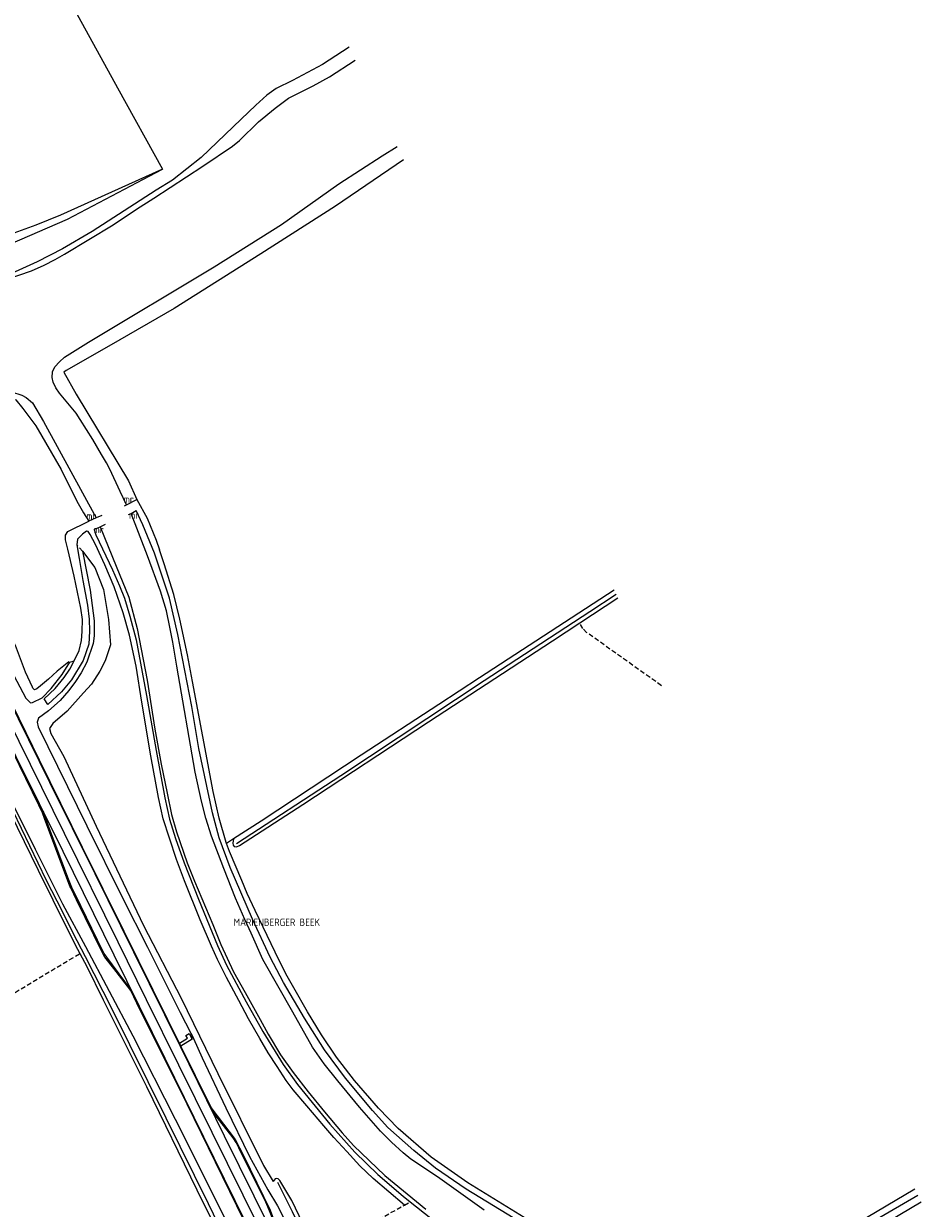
# Model space of a CAD drawing. Header units: metres. Extents: x 233718 to 238088, y 502342 to 506323.
# Tile 14 of 17: x 234569 to 234876, y 503455 to 503860. Entities that reach past the tile are written whole.
import ezdxf
from ezdxf.enums import TextEntityAlignment as Align

# ---------------------------------------------------------------- set-up
doc = ezdxf.new("R2010")
doc.units = ezdxf.units.M
for name, pattern in [('CULTSCH', [2.4, 1.6, -0.8]), ('GREPPEL', [1000.1, 1000, -0.1]), ('RASTER', [1000.1, 1000, -0.1])]:
    doc.linetypes.add(name, pattern=pattern)
for name, color, linetype in [('MDI-XX-GREPPEL', 253, 'Continuous'), ('MDI-XX-MARKERING', 253, 'Continuous'), ('MDI-XX-RASTER', 253, 'Continuous'), ('MDI-XX-TALUD', 253, 'Continuous'), ('MDI-XX-TERREINAFSCH', 253, 'Continuous'), ('MDI-XX-WATER', 253, 'Continuous')]:
    doc.layers.add(name, color=color, linetype=linetype)
doc.styles.add('ISO25', font='ISO', dxfattribs={"height": 2.5})

msp = doc.modelspace()

# ---------------------------------------------------------------- linework, layer by layer
at = {"layer": 'MDI-XX-GREPPEL', "linetype": 'GREPPEL'}
for points in [[(234641.51, 503579.38, 0), (234677.17, 503602.63, 0), (234726.14, 503635.07, 0), (234762.28, 503658.72, 0), (234771.26, 503664.63, 0)], [(234685.96, 503347.94, 0), (234672.63, 503374.82, 0), (234659.2, 503401.57, 0), (234645.61, 503428.31, 0), (234631.91, 503456.21, 0), (234617.46, 503485.48, 0), (234598.88, 503522.97, 0), (234589.89, 503540.67, 0), (234585.69, 503548.74, 0), (234582.02, 503556.16, 0), (234576.63, 503566.79, 0), (234565.24, 503590.45, 0), (234557.82, 503605.66, 0)], [(234719.27, 503332.93, 0), (234710.25, 503351.41, 0), (234695.13, 503381.44, 0), (234680.67, 503411.21, 0), (234670.3, 503433.34, 0), (234660.67, 503453.42, 0), (234655.66, 503463.47, 0)]]:
    msp.add_polyline3d(points, dxfattribs=at)
at = {"layer": 'MDI-XX-MARKERING'}
for points in [[(234709.71, 503318.49, 0), (234691.84, 503354.55, 0), (234677.73, 503383.07, 0), (234660.98, 503417.04, 0), (234644.64, 503450.07, 0), (234630.38, 503479.02, 0), (234617.13, 503505.92, 0), (234599.74, 503541.23, 0), (234582.26, 503576.63, 0), (234566.26, 503609.01, 0), (234550.7, 503640.56, 0), (234540.62, 503660.83, 0)], [(234712.57, 503319.9, 0), (234698.35, 503348.6, 0), (234685.12, 503375.42, 0), (234671.59, 503402.82, 0), (234649.04, 503448.5, 0), (234633.24, 503480.53, 0), (234621.84, 503503.65, 0), (234610.81, 503525.98, 0), (234601.09, 503545.68, 0), (234582.75, 503582.85, 0), (234567.23, 503614.22, 0), (234550.85, 503647.38, 0), (234545.44, 503658.33, 0)], [(234715.58, 503321.37, 0), (234697.29, 503358.14, 0), (234683.44, 503386.18, 0), (234666.16, 503421.07, 0), (234652.64, 503448.47, 0), (234637.41, 503479.32, 0), (234622.38, 503509.96, 0), (234606.47, 503542.21, 0), (234593.23, 503568.98, 0), (234577.75, 503600.24, 0), (234563.37, 503629.4, 0), (234550.42, 503655.6, 0)], [(234605.68, 503529.17, 0), (234597.17, 503540.56, 0), (234596.25, 503541.83, 0), (234595.84, 503542.58, 0), (234586.47, 503561.83, 0), (234585.26, 503564.34, 0), (234584.12, 503567.24, 0), (234576.98, 503586.2, 0), (234575.51, 503590.28, 0)], [(234662.62, 503428.24, 0), (234654.24, 503450.08, 0), (234652.78, 503453.77, 0), (234651.5, 503456.72, 0), (234642.35, 503475.3, 0), (234641.36, 503477.2, 0), (234640.38, 503478.8, 0), (234634.14, 503486.76, 0), (234632.96, 503488.39, 0)]]:
    msp.add_polyline3d(points, dxfattribs=at)
at = {"layer": 'MDI-XX-RASTER', "linetype": 'RASTER'}
for points in [[(234504.17, 504039.03, 0), (234508.98, 504022.19, 0), (234513.3, 504008.82, 0), (234517.84, 503996.92, 0), (234525.52, 503979.57, 0), (234544.91, 503941.24, 0), (234565.64, 503902.57, 0), (234582.84, 503870.56, 0), (234600.81, 503837.76, 0), (234616.22, 503810, 0), (234581.38, 503794.18, 0), (234572.98, 503790.85, 0), (234564.21, 503787.58, 0)], [(234698.62, 503813.14, 0), (234675.36, 503797.34, 0), (234649.86, 503780.97, 0), (234620.18, 503762.33, 0), (234598.65, 503749.86, 0), (234583.3, 503741.17, 0), (234582.53, 503740.57, 0), (234586.71, 503733.03, 0), (234604.58, 503703.34, 0), (234607.41, 503696.96, 0), (234611.04, 503690.62, 0), (234614.07, 503683.06, 0), (234615.19, 503679.79, 0)], [(234745.75, 503447.88, 0), (234720.57, 503463.31, 0), (234708.1, 503472.19, 0), (234696.76, 503481.89, 0), (234690.04, 503488.85, 0), (234681.8, 503498.35, 0), (234675.74, 503506.37, 0), (234670.62, 503513.97, 0), (234665.81, 503521.84, 0), (234661.09, 503530.09, 0), (234658.44, 503534.82, 0), (234654.69, 503542.28, 0), (234647.88, 503556.44, 0), (234645.18, 503562.33, 0), (234643.36, 503566.76, 0), (234639.17, 503576.6, 0), (234638.14, 503579.37, 0), (234637.99, 503579.76, 0), (234635.63, 503588.04, 0), (234633.56, 503597.17, 0), (234626.51, 503634.77, 0), (234624.81, 503643.95, 0), (234622.17, 503656.1, 0), (234620.12, 503664.58, 0), (234616.78, 503675, 0), (234615.19, 503679.79, 0)], [(234770.55, 503666.06, 0), (234724.55, 503636.03, 0), (234710.71, 503626.94, 0), (234684.18, 503609.55, 0), (234649.91, 503587.07, 0), (234640.55, 503580.95, 0), (234638.14, 503579.37, 0)], [(234626.5, 503512.66, 0), (234625.63, 503514.22, 0)], [(234873.32, 503461.16, 0), (234839.51, 503441.17, 0)]]:
    msp.add_polyline3d(points, dxfattribs=at)
at = {"layer": 'MDI-XX-TALUD'}
for points in [[(234680.01, 503851.64, 0), (234670.93, 503845.71, 0), (234660.64, 503840.25, 0), (234655.04, 503837.55, 0), (234651.84, 503835.28, 0), (234648.17, 503831.82, 0), (234643.17, 503827.04, 0), (234629.46, 503813.89, 0), (234619.68, 503806.14, 0), (234614.1, 503802.78, 0), (234592.18, 503788.68, 0), (234582.08, 503782.67, 0), (234573.42, 503778.32, 0), (234564.58, 503774.31, 0), (234551.35, 503768.28, 0), (234534.29, 503760.91, 0), (234521.47, 503755.67, 0), (234519.95, 503756.08, 0), (234519.45, 503756.44, 0), (234514.83, 503766.08, 0)], [(234562.42, 503772.09, 0), (234571.44, 503775.22, 0), (234575.74, 503777.1, 0), (234579.58, 503779.1, 0), (234582.77, 503780.92, 0), (234599.34, 503790.96, 0), (234607.36, 503796.24, 0), (234613.25, 503800.05, 0), (234630.07, 503810.98, 0), (234640.12, 503817.86, 0), (234642.54, 503819.7, 0), (234649.08, 503826.11, 0), (234654.75, 503830.85, 0), (234659.25, 503834.28, 0), (234663.82, 503836.54, 0), (234667.77, 503838.48, 0), (234673.31, 503841.54, 0), (234682.14, 503847.23, 0)], [(234603.91, 503695.19, 0), (234601.82, 503699.74, 0), (234598.25, 503707.36, 0), (234597.06, 503709.6, 0), (234595.35, 503712.42, 0), (234592.37, 503717.47, 0), (234588.13, 503724.36, 0), (234586.73, 503726.52, 0), (234581.05, 503733.37, 0), (234579.73, 503735.24, 0), (234578.9, 503737.07, 0), (234578.52, 503738.75, 0), (234578.66, 503740.61, 0), (234579.49, 503742.31, 0), (234581, 503744.04, 0), (234582.78, 503745.65, 0), (234590.91, 503750.76, 0), (234633.95, 503776.53, 0), (234656.9, 503791.07, 0), (234676.46, 503804.95, 0), (234691.26, 503814.54, 0), (234696.41, 503817.72, 0)], [(234514.83, 503766.08, 0), (234525.98, 503770.74, 0), (234552.52, 503780.2, 0), (234564.09, 503784.26, 0), (234583.73, 503792.84, 0), (234616.22, 503810, 0)], [(234524.48, 503712.11, 0), (234524.52, 503712.15, 0), (234526.76, 503715.65, 0), (234532.04, 503719.29, 0), (234548.45, 503728.09, 0), (234557.3, 503732.85, 0), (234558.93, 503733.51, 0), (234562.27, 503733.78, 0), (234564.6, 503733.79, 0), (234568.17, 503732.7, 0), (234569.61, 503731.93, 0), (234571.76, 503730.07, 0), (234575.56, 503723.7, 0), (234593.62, 503690.73, 0)], [(234524.68, 503711.6, 0), (234524.76, 503711.61, 0), (234526.53, 503712.1, 0), (234527.37, 503715.15, 0), (234532.3, 503718.6, 0), (234540.57, 503722.53, 0), (234549.34, 503726.89, 0), (234561.77, 503732.28, 0), (234566.16, 503731.05, 0), (234568.5, 503728.17, 0), (234572.98, 503722.14, 0), (234581.64, 503707.32, 0), (234586.99, 503696.39, 0), (234589.27, 503692.44, 0), (234591.02, 503689.57, 0)], [(234726.21, 503454.03, 0), (234710.2, 503465.4, 0), (234701.07, 503471.5, 0), (234698.46, 503473.63, 0), (234694.49, 503477.27, 0), (234690.72, 503481.01, 0), (234683.61, 503489.22, 0), (234676.17, 503498.25, 0), (234671.5, 503504.1, 0), (234667.49, 503509.74, 0), (234660.75, 503521.75, 0), (234650.54, 503539.77, 0), (234646.5, 503548.7, 0), (234644.39, 503553.39, 0), (234641.19, 503560.69, 0), (234637.17, 503570.87, 0), (234632.98, 503581.86, 0), (234631.02, 503588.06, 0), (234629.54, 503593.85, 0), (234627.42, 503603.77, 0), (234621.1, 503640.06, 0), (234619.81, 503648.26, 0), (234618.79, 503653.32, 0), (234617.58, 503658.98, 0), (234615.55, 503665.62, 0), (234611.06, 503677.73, 0), (234605.47, 503692.26, 0)], [(234738.72, 503449.81, 0), (234720.05, 503461.21, 0), (234709.58, 503468.43, 0), (234702.15, 503474.38, 0), (234693.3, 503482.34, 0), (234688, 503488.07, 0), (234678.73, 503499.12, 0), (234671.62, 503508.79, 0), (234664.73, 503519.69, 0), (234657.56, 503531.84, 0), (234653.06, 503540.49, 0), (234646.97, 503553.56, 0), (234639.32, 503571.2, 0), (234635.64, 503581.3, 0), (234633.28, 503589.91, 0), (234628.68, 503611.86, 0), (234626.27, 503626.26, 0), (234621.5, 503650.88, 0), (234618.58, 503663.22, 0), (234615.2, 503673.54, 0), (234613.46, 503678.62, 0), (234609.53, 503688.35, 0), (234607.26, 503693.19, 0)], [(234592.86, 503686.71, 0), (234593.48, 503684.94, 0), (234599.12, 503672.99, 0), (234601.56, 503667.44, 0), (234603.26, 503663.24, 0), (234605.1, 503657.15, 0), (234607.29, 503649.06, 0), (234610.8, 503629.98, 0), (234614.04, 503611.18, 0), (234616.98, 503594.99, 0), (234618.65, 503587.74, 0), (234620.66, 503581.11, 0), (234623.68, 503572.74, 0), (234628.55, 503560.3, 0), (234635.08, 503544.49, 0), (234638.06, 503537.77, 0), (234644.79, 503525.26, 0), (234650.48, 503515.12, 0), (234657.45, 503503.85, 0), (234662.42, 503496.97, 0), (234673.42, 503483.44, 0), (234681.99, 503473.88, 0), (234689.81, 503466.27, 0), (234698.47, 503458.77, 0), (234700.91, 503456.83, 0), (234707.91, 503451.24, 0)], [(234594.94, 503687.65, 0), (234600.45, 503674.21, 0), (234604.74, 503663.62, 0), (234607.53, 503652.92, 0), (234610.98, 503635.2, 0), (234613.61, 503618.51, 0), (234615.82, 503606.52, 0), (234617.85, 503596.63, 0), (234619.33, 503589.27, 0), (234620.97, 503583.34, 0), (234624.69, 503572.74, 0), (234627.19, 503566.51, 0), (234633.45, 503551.66, 0), (234636.19, 503544.82, 0), (234640.53, 503535.48, 0), (234644.53, 503528.45, 0), (234649.56, 503519.16, 0), (234652.33, 503514.15, 0), (234656.59, 503507.18, 0), (234660.86, 503501.14, 0), (234666.06, 503494.45, 0), (234671.61, 503487.62, 0), (234677.61, 503480.43, 0), (234681.55, 503476.18, 0), (234692.25, 503465.92, 0), (234706.25, 503454.31, 0)], [(234588.91, 503679.32, 0), (234591.47, 503665.99, 0), (234592.93, 503655.56, 0), (234592.89, 503650.35, 0), (234592.51, 503647.74, 0), (234590.32, 503641.34, 0), (234588.42, 503637.79, 0), (234586.47, 503634.73, 0), (234584.18, 503631.73, 0), (234581.24, 503628.28, 0), (234577.27, 503624.75, 0), (234573.86, 503622.29, 0), (234573.38, 503620.93, 0), (234573.78, 503619.24, 0), (234590.33, 503585.38, 0), (234602.52, 503560.83, 0), (234611.1, 503543.92, 0), (234622.22, 503521.62, 0), (234625.91, 503514.57, 0), (234626.55, 503513.26, 0), (234626.81, 503512.69, 0), (234629.75, 503506.09, 0), (234637.85, 503488.96, 0), (234645.98, 503472.33, 0), (234652.27, 503460.96, 0), (234655.49, 503455.49, 0), (234664.88, 503437.05, 0)], [(234588.91, 503679.32, 0), (234593.16, 503673.73, 0), (234596.1, 503666.23, 0), (234597.83, 503656.03, 0), (234598.5, 503647.29, 0), (234596.64, 503641.87, 0), (234594.83, 503638.28, 0), (234591.97, 503633.81, 0), (234589.18, 503630.87, 0), (234583.62, 503624.59, 0), (234578.72, 503620.43, 0), (234577.65, 503618.71, 0), (234578.1, 503617, 0), (234582.5, 503609.16, 0), (234593.53, 503585.29, 0), (234609.74, 503551.39, 0), (234622.65, 503526.53, 0), (234635.14, 503500.76, 0), (234650.74, 503469.29, 0), (234654.01, 503463.85, 0)], [(234584.19, 503641.45, 0), (234580.23, 503638.32, 0), (234577.25, 503635.63, 0), (234574.54, 503633.28, 0), (234573.33, 503632.23, 0), (234572.47, 503631.95, 0), (234571.96, 503632.5, 0), (234571.77, 503632.8, 0), (234569.43, 503637.93, 0), (234565.96, 503647.09, 0), (234556.88, 503663.96, 0)], [(234640.55, 503580.95, 0), (234640.29, 503579.55, 0), (234640.35, 503578.86, 0), (234640.75, 503578.33, 0), (234641.58, 503578.24, 0), (234642.54, 503578.7, 0), (234664.25, 503592.69, 0), (234707.18, 503620.98, 0), (234749.49, 503648.73, 0), (234758.84, 503654.88, 0), (234771.86, 503663.43, 0)], [(234553.65, 503659.44, 0), (234561.24, 503644.81, 0), (234569.52, 503629.11, 0), (234571.14, 503627.54, 0), (234571.77, 503627.6, 0), (234575.11, 503629.25, 0), (234578.15, 503632.33, 0), (234581.9, 503637.12, 0), (234584.55, 503641.41, 0)], [(234654.34, 503417.68, 0), (234635.77, 503455.09, 0), (234620.7, 503485.03, 0), (234606.25, 503513.54, 0), (234590, 503544.08, 0), (234582.16, 503558.59, 0), (234572.85, 503577.28, 0), (234558, 503606.99, 0), (234557.07, 503606.53, 0), (234556.77, 503605.63, 0), (234557.01, 503604.4, 0), (234573.75, 503570.26, 0), (234583.76, 503549.96, 0), (234587.23, 503543.22, 0), (234588.01, 503541.77, 0), (234590.35, 503537.38, 0), (234595.94, 503525.99, 0), (234610.79, 503496.36, 0), (234627.96, 503460.96, 0), (234642.29, 503431.86, 0)], [(234718.71, 503331.95, 0), (234719.62, 503332.1, 0), (234720.03, 503332.45, 0), (234720.2, 503333.12, 0), (234719.95, 503333.9, 0), (234700.78, 503373.5, 0), (234685.29, 503405.29, 0), (234681.14, 503414.47, 0), (234678.99, 503419.26, 0), (234669.74, 503437.98, 0), (234669.15, 503439.2, 0), (234660.41, 503457.28, 0), (234656.34, 503464.2, 0), (234655.76, 503464.76, 0), (234655.2, 503464.88, 0), (234654.76, 503464.72, 0), (234654.01, 503463.85, 0)], [(234874.4, 503459.03, 0), (234848.51, 503443.96, 0), (234819.86, 503426.99, 0), (234810.12, 503421.14, 0), (234805.83, 503418.85, 0)], [(234875.58, 503456.72, 0), (234843.3, 503437.58, 0)]]:
    msp.add_polyline3d(points, dxfattribs=at)
at = {"layer": 'MDI-XX-TERREINAFSCH'}
for points in [[(234603.29, 503694.87, 0), (234603.91, 503695.19, 0), (234607.41, 503696.96, 0)], [(234698.95, 503455.74, 0), (234688.23, 503464.87, 0), (234683.73, 503469.15, 0), (234679.2, 503474.04, 0), (234674.77, 503478.83, 0), (234671.36, 503482.82, 0), (234665.61, 503489.67, 0), (234660.95, 503495.13, 0), (234658.48, 503498.4, 0), (234655.37, 503503.11, 0), (234652.31, 503507.85, 0), (234649.49, 503512.67, 0), (234645.65, 503519.4, 0), (234642.32, 503525.69, 0), (234638.07, 503533.61, 0), (234635.02, 503539.7, 0), (234632.95, 503544.27, 0), (234629.07, 503553.25, 0), (234623.77, 503566.65, 0), (234621.04, 503573.92, 0), (234618.59, 503581.16, 0), (234616.51, 503587.8, 0), (234614.9, 503595.15, 0), (234612.23, 503609.35, 0), (234609.21, 503627.68, 0), (234607.22, 503640.07, 0), (234604.94, 503650.57, 0), (234602.78, 503658.26, 0), (234599.74, 503667.11, 0), (234596.57, 503674.69, 0), (234593.39, 503681.63, 0), (234591.53, 503684.99, 0), (234590.87, 503686.03, 0), (234590.28, 503686.22, 0), (234588.84, 503685.2, 0), (234587.19, 503683.5, 0), (234586.98, 503681.54, 0), (234587.74, 503676.78, 0), (234589, 503669.36, 0), (234590.58, 503660.93, 0), (234591.18, 503656.05, 0), (234591.31, 503651.94, 0), (234591.02, 503647.56, 0), (234589.11, 503641.95, 0), (234585.12, 503635.39, 0), (234581.69, 503631.22, 0), (234577.08, 503626.86, 0), (234575.76, 503628.9, 0), (234579.54, 503632.44, 0), (234582.59, 503636.16, 0), (234584.56, 503638.94, 0), (234586.07, 503641.87, 0), (234587.75, 503645.4, 0), (234588.59, 503648.76, 0), (234588.83, 503651.88, 0), (234588.85, 503655.94, 0), (234588.34, 503659.82, 0), (234586.05, 503670.76, 0), (234583.93, 503679.97, 0), (234583.08, 503683.22, 0), (234583.05, 503684.85, 0), (234583.86, 503686.11, 0), (234591.02, 503689.57, 0)], [(234595.47, 503691.55, 0), (234593.62, 503690.73, 0), (234591.02, 503689.57, 0)], [(234604.58, 503691.88, 0), (234605.47, 503692.26, 0), (234607.26, 503693.19, 0)], [(234592.86, 503686.71, 0), (234594.94, 503687.65, 0), (234596.81, 503688.53, 0)], [(234715.27, 503322.59, 0), (234703.48, 503346.2, 0), (234688.96, 503375.59, 0), (234677.91, 503397.97, 0), (234663.6, 503426.7, 0), (234662.88, 503428.51, 0), (234657.67, 503442.16, 0), (234653.94, 503451.72, 0), (234653.12, 503453.85, 0), (234643.98, 503472.58, 0), (234641.22, 503478.04, 0), (234640.81, 503478.65, 0), (234633.18, 503488.66, 0), (234632.62, 503489.57, 0), (234622.53, 503510.07, 0), (234622.01, 503511.11, 0), (234618.07, 503519.12, 0), (234603.14, 503549.25, 0), (234588.9, 503578.01, 0), (234574.23, 503607.9, 0), (234562.65, 503631.51, 0), (234549.9, 503657.44, 0)], [(234708.58, 503319.73, 0), (234695.31, 503346.29, 0), (234677.21, 503383.28, 0), (234659.51, 503419.29, 0), (234641.62, 503455.55, 0), (234624.66, 503490.25, 0), (234608.45, 503522.62, 0), (234605.36, 503529.13, 0), (234599.61, 503536.65, 0), (234596.58, 503540.55, 0), (234596.08, 503541.29, 0), (234595.72, 503542, 0), (234586.88, 503560.15, 0), (234584.89, 503564.18, 0), (234584.6, 503564.85, 0), (234579.72, 503577.91, 0), (234576.05, 503587.56, 0), (234575.23, 503589.82, 0), (234573.97, 503592.51, 0), (234562.89, 503615.17, 0), (234550.86, 503639.57, 0), (234543.4, 503654.53, 0)], [(234622.01, 503511.11, 0), (234624.75, 503512.86, 0), (234624.25, 503513.74, 0), (234625.34, 503514.38, 0), (234626.39, 503512.46, 0), (234622.53, 503510.07, 0)]]:
    msp.add_polyline3d(points, dxfattribs=at)
at = {"layer": 'MDI-XX-TERREINAFSCH', "linetype": 'CULTSCH'}
for points in [[(234588.91, 503679.32, 0), (234586.98, 503681.54, 0)], [(234786.77, 503633.34, 0), (234761.2, 503651.55, 0), (234759.87, 503652.89, 0), (234758.84, 503654.88, 0)], [(234584.55, 503641.41, 0), (234586.07, 503641.87, 0)], [(234547.35, 503517.37, 0), (234588.01, 503541.77, 0)], [(234669.15, 503439.2, 0), (234698.95, 503455.74, 0), (234700.91, 503456.83, 0)]]:
    msp.add_polyline3d(points, dxfattribs=at)

# ---------------------------------------------------------------- texts
at = {"layer": 'MDI-XX-TERREINAFSCH', "style": 'ISO25'}
for p in [(234604.7, 503697.11), (234591.91, 503691.38), (234606.57, 503691.66), (234594.42, 503686.79)]:
    msp.add_text('mr', height=2.5, dxfattribs=at).set_placement(p, align=Align.MIDDLE_CENTER)
at = {"layer": 'MDI-XX-WATER', "style": 'ISO25'}
msp.add_text('MARIENBERGER BEEK', height=2.5, dxfattribs=at).set_placement((234640.56, 503550.46), align=Align.BOTTOM_LEFT)

doc.saveas('drawing.dxf')
